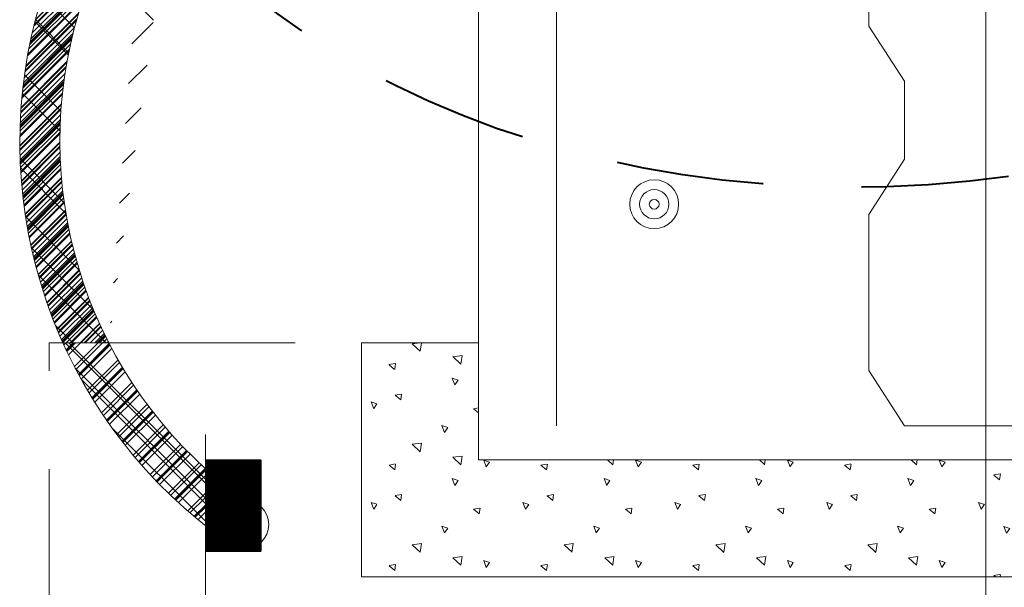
# Model space of a CAD drawing. Header units: inches. Extents: x 3071 to 4270, y -1110 to -364.
# Tile 4 of 12: x 3278 to 3316, y -884 to -862. Entities that reach past the tile are written whole.
import ezdxf

# ---------------------------------------------------------------- set-up
doc = ezdxf.new("R2010")
doc.units = ezdxf.units.IN
doc.header["$LTSCALE"] = 0.4
doc.header["$MEASUREMENT"] = 0
doc.linetypes.add('DGN Style 2', pattern=[23.623001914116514, 14.17380114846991, -9.449200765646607])
doc.linetypes.add('DGN Style 3', pattern=[33.072202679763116, 23.62300191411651, -9.449200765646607])
for name, color, linetype, lineweight in [('E-ANNO-TEXT', 7, 'Continuous', 0), ('E-LTNG-COND', 212, 'Continuous', 40), ('G-ANNO-PATT', 9, 'Continuous', 0), ('S-FNDN-FTNG', 48, 'Continuous', 13), ('S-REIN-RBAR', 5, 'Continuous', 13), ('S-WALL-LOAD', 3, 'Continuous', 13)]:
    doc.layers.add(name, color=color, linetype=linetype, lineweight=lineweight)

# ---------------------------------------------------------------- blocks, each defined once
blk = doc.blocks.new('REINFDOT')
at = {"ltscale": 3.175}
for radius in [0.009921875, 0.005953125, 0.001984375]:
    blk.add_circle((0, 0), radius, dxfattribs=at)
blk = doc.blocks.new('REINF. DOT_1')
at = {"layer": 'S-REIN-RBAR', "extrusion": (0, 0, -1), "xscale": 100, "yscale": -100, "zscale": 100, "rotation": 89.99999999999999}
blk.add_blockref('REINFDOT', (-115.9935600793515, 78.07143735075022), dxfattribs=at)

msp = doc.modelspace()

# ---------------------------------------------------------------- hatches: boundary and pattern name
at = {"layer": 'E-ANNO-TEXT'}
h = msp.add_hatch(dxfattribs=at)
h.set_pattern_fill('CROSSHATCH', color=6, style=0, pattern_type=2)
h.set_pattern_definition([(45, (3280.135202, -860.9894199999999), (-0.7071067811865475, 0.7071067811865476), []), (315, (3280.135202, -860.9894199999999), (8.48528137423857, 8.485281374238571), [])])
edge = h.paths.add_edge_path()
edge.add_ellipse((3310.769834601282, -845.7014057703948), major_axis=(31.28849486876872, 0.9566839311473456), ratio=0.7167050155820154, start_angle=201.986185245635, end_angle=205.8782180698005, ccw=False)
edge.add_arc((3296.925256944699, -866.4097105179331), 18.78586517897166, 142.5396295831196, 204.2285529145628)
edge.add_line((3279.794131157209, -874.1190074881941), (3281.558399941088, -874.1190074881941))
edge.add_arc((3296.701251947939, -866.3409978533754), 17.02361303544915, 144.061684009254, 207.1869508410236, ccw=False)
h = msp.add_hatch(dxfattribs=at)
h.set_pattern_fill('CROSSHATCH', color=6, style=0, pattern_type=2)
h.set_pattern_definition([(45, (3279.203326, -862.2649470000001), (-0.7071067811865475, 0.7071067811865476), []), (315, (3279.203326, -862.2649470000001), (8.48528137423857, 8.485281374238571), [])])
edge = h.paths.add_edge_path()
edge.add_ellipse((3310.769834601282, -845.7014057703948), major_axis=(31.28849486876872, 0.9566839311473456), ratio=0.7167050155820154, start_angle=201.986185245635, end_angle=205.8782180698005, ccw=False)
edge.add_arc((3296.925256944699, -866.4097105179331), 18.78586517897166, 142.5396295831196, 204.2285529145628)
edge.add_line((3279.794131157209, -874.1190074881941), (3281.558399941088, -874.1190074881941))
edge.add_arc((3296.701251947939, -866.3409978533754), 17.02361303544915, 144.0616840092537, 207.1869508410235, ccw=False)
h = msp.add_hatch(dxfattribs=at)
h.set_pattern_fill('CROSSHATCH', color=6, style=0, pattern_type=2)
h.set_pattern_definition([(45, (3279.15428, -864.668826), (-0.7071067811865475, 0.7071067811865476), []), (315, (3279.15428, -864.668826), (8.48528137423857, 8.485281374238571), [])])
edge = h.paths.add_edge_path()
edge.add_line((3279.794131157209, -874.1190074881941), (3281.558399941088, -874.1190074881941))
edge.add_arc((3296.701251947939, -866.3409978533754), 17.02361303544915, 144.061684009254, 207.1869508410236, ccw=False)
edge.add_ellipse((3310.769834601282, -845.7014057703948), major_axis=(31.28849486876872, 0.9566839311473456), ratio=0.7167050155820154, start_angle=201.9861852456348, end_angle=205.8782180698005, ccw=False)
edge.add_arc((3296.925256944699, -866.4097105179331), 18.78586517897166, 142.5396295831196, 204.2285529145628)
h = msp.add_hatch(dxfattribs=at)
h.set_pattern_fill('CROSSHATCH', color=6, style=0, pattern_type=2)
h.set_pattern_definition([(45, (3278.860003, -868.1029380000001), (-0.7071067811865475, 0.7071067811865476), []), (315, (3278.860003, -868.1029380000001), (8.48528137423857, 8.485281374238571), [])])
edge = h.paths.add_edge_path()
edge.add_line((3279.794131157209, -874.1190074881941), (3281.558399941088, -874.1190074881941))
edge.add_arc((3296.701251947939, -866.3409978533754), 17.02361303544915, 144.061684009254, 207.1869508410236, ccw=False)
edge.add_ellipse((3310.769834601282, -845.7014057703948), major_axis=(31.28849486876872, 0.9566839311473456), ratio=0.7167050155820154, start_angle=201.9861852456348, end_angle=205.8782180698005, ccw=False)
edge.add_arc((3296.925256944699, -866.4097105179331), 18.78586517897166, 142.5396295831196, 204.2285529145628)
h = msp.add_hatch(dxfattribs=at)
h.set_pattern_fill('CROSSHATCH', color=6, style=0, pattern_type=2)
h.set_pattern_definition([(45, (3279.546648, -870.457758), (-0.7071067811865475, 0.7071067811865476), []), (315, (3279.546648, -870.457758), (8.48528137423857, 8.485281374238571), [])])
edge = h.paths.add_edge_path()
edge.add_arc((3296.925256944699, -866.4097105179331), 18.78586517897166, 142.5396295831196, 204.2285529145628)
edge.add_line((3279.794131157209, -874.1190074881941), (3281.558399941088, -874.1190074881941))
edge.add_arc((3296.701251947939, -866.3409978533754), 17.02361303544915, 144.061684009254, 207.1869508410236, ccw=False)
edge.add_ellipse((3310.769834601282, -845.7014057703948), major_axis=(31.28849486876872, 0.9566839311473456), ratio=0.7167050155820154, start_angle=201.9861852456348, end_angle=205.8782180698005, ccw=False)
h = msp.add_hatch(dxfattribs=at)
h.set_pattern_fill('CROSSHATCH', color=6, style=0, pattern_type=2)
h.set_pattern_definition([(45, (3279.939017, -871.8314029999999), (-0.7071067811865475, 0.7071067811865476), []), (315, (3279.939017, -871.8314029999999), (8.48528137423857, 8.485281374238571), [])])
edge = h.paths.add_edge_path()
edge.add_arc((3296.925256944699, -866.4097105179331), 18.78586517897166, 142.5396295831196, 204.2285529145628)
edge.add_line((3279.794131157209, -874.1190074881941), (3281.558399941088, -874.1190074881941))
edge.add_arc((3296.701251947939, -866.3409978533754), 17.02361303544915, 144.061684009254, 207.1869508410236, ccw=False)
edge.add_ellipse((3310.769834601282, -845.7014057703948), major_axis=(31.28849486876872, 0.9566839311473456), ratio=0.7167050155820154, start_angle=201.9861852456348, end_angle=205.8782180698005, ccw=False)
h = msp.add_hatch(dxfattribs=at)
h.set_pattern_fill('CROSSHATCH', color=6, style=0, pattern_type=2)
h.set_pattern_definition([(45, (3279.39951, -868.299173), (-0.7071067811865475, 0.7071067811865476), []), (315, (3279.39951, -868.299173), (8.48528137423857, 8.485281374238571), [])])
edge = h.paths.add_edge_path()
edge.add_line((3279.794131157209, -874.1190074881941), (3281.558399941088, -874.1190074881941))
edge.add_arc((3296.701251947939, -866.3409978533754), 17.02361303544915, 144.061684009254, 207.1869508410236, ccw=False)
edge.add_ellipse((3310.769834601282, -845.7014057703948), major_axis=(31.28849486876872, 0.9566839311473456), ratio=0.7167050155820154, start_angle=201.9861852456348, end_angle=205.8782180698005, ccw=False)
edge.add_arc((3296.925256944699, -866.4097105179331), 18.78586517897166, 142.5396295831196, 204.2285529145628)
h = msp.add_hatch(dxfattribs=at)
h.set_pattern_fill('CROSSHATCH', color=6, style=0, pattern_type=2)
h.set_pattern_definition([(45, (3279.105234, -862.0687119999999), (-0.7071067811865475, 0.7071067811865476), []), (315, (3279.105234, -862.0687119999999), (8.48528137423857, 8.485281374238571), [])])
edge = h.paths.add_edge_path()
edge.add_arc((3296.925256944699, -866.4097105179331), 18.78586517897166, 142.5396295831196, 204.2285529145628)
edge.add_line((3279.794131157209, -874.1190074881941), (3281.558399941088, -874.1190074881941))
edge.add_arc((3296.701251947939, -866.3409978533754), 17.02361303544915, 144.061684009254, 207.1869508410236, ccw=False)
edge.add_ellipse((3310.769834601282, -845.7014057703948), major_axis=(31.28849486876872, 0.9566839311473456), ratio=0.7167050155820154, start_angle=201.9861852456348, end_angle=205.8782180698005, ccw=False)
h = msp.add_hatch(dxfattribs=at)
h.set_pattern_fill('CROSSHATCH', color=6, style=0, pattern_type=2)
h.set_pattern_definition([(45, (3279.644741, -861.430949), (-0.7071067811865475, 0.7071067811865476), []), (315, (3279.644741, -861.430949), (8.48528137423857, 8.485281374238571), [])])
edge = h.paths.add_edge_path()
edge.add_ellipse((3310.769834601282, -845.7014057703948), major_axis=(31.28849486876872, 0.9566839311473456), ratio=0.7167050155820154, start_angle=201.9861852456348, end_angle=205.8782180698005, ccw=False)
edge.add_arc((3296.925256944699, -866.4097105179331), 18.78586517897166, 142.5396295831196, 204.2285529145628)
edge.add_line((3279.794131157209, -874.1190074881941), (3281.558399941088, -874.1190074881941))
edge.add_arc((3296.701251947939, -866.3409978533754), 17.02361303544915, 144.061684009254, 207.1869508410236, ccw=False)
h = msp.add_hatch(dxfattribs=at)
h.set_pattern_fill('CROSSHATCH', color=6, style=0, pattern_type=2)
h.set_pattern_definition([(45, (3280.233294, -860.351656), (-0.7071067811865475, 0.7071067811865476), []), (315, (3280.233294, -860.351656), (8.48528137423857, 8.485281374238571), [])])
edge = h.paths.add_edge_path()
edge.add_line((3279.794131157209, -874.1190074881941), (3281.558399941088, -874.1190074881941))
edge.add_arc((3296.701251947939, -866.3409978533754), 17.02361303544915, 144.0616840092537, 207.1869508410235, ccw=False)
edge.add_ellipse((3310.769834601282, -845.7014057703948), major_axis=(31.28849486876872, 0.9566839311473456), ratio=0.7167050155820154, start_angle=201.986185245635, end_angle=205.8782180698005, ccw=False)
edge.add_arc((3296.925256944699, -866.4097105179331), 18.78586517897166, 142.5396295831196, 204.2285529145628)
h = msp.add_hatch(dxfattribs=at)
h.set_pattern_fill('CROSSHATCH', color=6, style=0, pattern_type=2)
h.set_pattern_definition([(45, (3281.312308, -857.0156609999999), (-0.7071067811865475, 0.7071067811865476), []), (315, (3281.312308, -857.0156609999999), (8.48528137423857, 8.485281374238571), [])])
edge = h.paths.add_edge_path()
edge.add_line((3279.794131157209, -874.1190074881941), (3281.558399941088, -874.1190074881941))
edge.add_arc((3296.701251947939, -866.3409978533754), 17.02361303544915, 144.061684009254, 207.1869508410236, ccw=False)
edge.add_ellipse((3310.769834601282, -845.7014057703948), major_axis=(31.28849486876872, 0.9566839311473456), ratio=0.7167050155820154, start_angle=201.9861852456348, end_angle=205.8782180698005, ccw=False)
edge.add_arc((3296.925256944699, -866.4097105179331), 18.78586517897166, 142.5396295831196, 204.2285529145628)
h = msp.add_hatch(dxfattribs=at)
h.set_pattern_fill('CROSSHATCH', color=6, style=0, pattern_type=2)
h.set_pattern_definition([(45, (3281.018031, -857.9968359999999), (-0.7071067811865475, 0.7071067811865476), []), (315, (3281.018031, -857.9968359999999), (8.48528137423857, 8.485281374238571), [])])
edge = h.paths.add_edge_path()
edge.add_line((3279.794131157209, -874.1190074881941), (3281.558399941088, -874.1190074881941))
edge.add_arc((3296.701251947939, -866.3409978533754), 17.02361303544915, 144.061684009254, 207.1869508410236, ccw=False)
edge.add_ellipse((3310.769834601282, -845.7014057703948), major_axis=(31.28849486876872, 0.9566839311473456), ratio=0.7167050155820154, start_angle=201.9861852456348, end_angle=205.8782180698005, ccw=False)
edge.add_arc((3296.925256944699, -866.4097105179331), 18.78586517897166, 142.5396295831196, 204.2285529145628)
h = msp.add_hatch(dxfattribs=at)
h.set_pattern_fill('CROSSHATCH', color=6, style=0, pattern_type=2)
h.set_pattern_definition([(45, (3280.478524, -858.928952), (-0.7071067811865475, 0.7071067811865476), []), (315, (3280.478524, -858.928952), (8.48528137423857, 8.485281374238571), [])])
edge = h.paths.add_edge_path()
edge.add_arc((3296.701251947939, -866.3409978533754), 17.02361303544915, 144.061684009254, 207.1869508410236, ccw=False)
edge.add_ellipse((3310.769834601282, -845.7014057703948), major_axis=(31.28849486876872, 0.9566839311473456), ratio=0.7167050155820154, start_angle=201.9861852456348, end_angle=205.8782180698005, ccw=False)
edge.add_arc((3296.925256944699, -866.4097105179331), 18.78586517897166, 142.5396295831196, 204.2285529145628)
edge.add_line((3279.794131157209, -874.1190074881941), (3281.558399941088, -874.1190074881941))
h = msp.add_hatch(dxfattribs=at)
h.set_pattern_fill('CROSSHATCH', color=6, style=0, pattern_type=2)
h.set_pattern_definition([(45, (3284.500304, -853.8268429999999), (-0.7071067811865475, 0.7071067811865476), []), (315, (3284.500304, -853.8268429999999), (8.48528137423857, 8.485281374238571), [])])
edge = h.paths.add_edge_path()
edge.add_ellipse((3310.769834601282, -845.7014057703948), major_axis=(31.28849486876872, 0.9566839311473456), ratio=0.7167050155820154, start_angle=201.9861852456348, end_angle=205.8782180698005, ccw=False)
edge.add_arc((3296.925256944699, -866.4097105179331), 18.78586517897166, 142.5396295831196, 204.2285529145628)
edge.add_line((3279.794131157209, -874.1190074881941), (3281.558399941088, -874.1190074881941))
edge.add_arc((3296.701251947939, -866.3409978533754), 17.02361303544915, 144.0616840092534, 207.1869508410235, ccw=False)
h = msp.add_hatch(dxfattribs=at)
h.set_pattern_fill('CROSSHATCH', color=6, style=0, pattern_type=2)
h.set_pattern_definition([(45, (3281.998953, -876.0995140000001), (-0.7071067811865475, 0.7071067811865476), []), (315, (3281.998953, -876.0995140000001), (8.48528137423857, 8.485281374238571), [])])
h.paths.add_polyline_path([(3281.558399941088, -874.1190074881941), (3279.794131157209, -874.1190074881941, 0.1202318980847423), (3285.269834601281, -881.1426620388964), (3285.269834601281, -878.9555171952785, -0.09025852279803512)])
h = msp.add_hatch(dxfattribs=at)
h.set_pattern_fill('CROSSHATCH', color=6, style=0, pattern_type=2)
h.set_pattern_definition([(45, (3281.900861, -876.9335130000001), (-0.7071067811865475, 0.7071067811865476), []), (315, (3281.900861, -876.9335130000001), (8.48528137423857, 8.485281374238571), [])])
h.paths.add_polyline_path([(3285.269834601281, -878.9555171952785, -0.09025852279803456), (3281.558399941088, -874.1190074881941), (3279.794131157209, -874.1190074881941, 0.1202318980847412), (3285.269834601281, -881.1426620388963)])
h = msp.add_hatch(dxfattribs=at)
h.set_pattern_fill('CROSSHATCH', color=6, style=0, pattern_type=2)
h.set_pattern_definition([(45, (3283.028921, -878.061864), (-0.7071067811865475, 0.7071067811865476), []), (315, (3283.028921, -878.061864), (8.48528137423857, 8.485281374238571), [])])
h.paths.add_polyline_path([(3285.269834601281, -881.1426620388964), (3285.269834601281, -878.9555171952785, -0.09025852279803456), (3281.558399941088, -874.1190074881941), (3279.794131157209, -874.1190074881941, 0.1202318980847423)])
h = msp.add_hatch(dxfattribs=at)
h.set_pattern_fill('CROSSHATCH', color=256, style=0, pattern_type=2)
h.set_pattern_definition([(45, (3284.966987, -880.687062), (-0.7071067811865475, 0.7071067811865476), []), (315, (3284.966987, -880.687062), (8.48528137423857, 8.485281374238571), [])])
h.paths.add_polyline_path([(3281.558399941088, -874.1190074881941), (3279.794131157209, -874.1190074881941, 0.1202318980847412), (3285.269834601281, -881.1426620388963), (3285.269834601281, -878.9555171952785, -0.09025852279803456)])
h = msp.add_hatch(dxfattribs=at)
h.set_pattern_fill('CROSSHATCH', color=6, style=0, pattern_type=2)
h.set_pattern_definition([(45, (3282.195138, -876.442925), (-0.7071067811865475, 0.7071067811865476), []), (315, (3282.195138, -876.442925), (8.48528137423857, 8.485281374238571), [])])
h.paths.add_polyline_path([(3285.269834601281, -878.9555171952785, -0.09025852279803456), (3281.558399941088, -874.1190074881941), (3279.794131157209, -874.1190074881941, 0.1202318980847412), (3285.269834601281, -881.1426620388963)])
h = msp.add_hatch(dxfattribs=at)
h.set_pattern_fill('CROSSHATCH', color=6, style=0, pattern_type=2)
h.set_pattern_definition([(45, (3283.274152, -878.1109230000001), (-0.7071067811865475, 0.7071067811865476), []), (315, (3283.274152, -878.1109230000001), (8.48528137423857, 8.485281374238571), [])])
h.paths.add_polyline_path([(3285.269834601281, -878.9555171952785, -0.09025852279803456), (3281.558399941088, -874.1190074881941), (3279.794131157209, -874.1190074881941, 0.1202318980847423), (3285.269834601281, -881.1426620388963)])
h = msp.add_hatch(dxfattribs=at)
h.set_pattern_fill('CROSSHATCH', color=6, style=0, pattern_type=2)
h.set_pattern_definition([(45, (3285.775378, -880.465743), (-0.7071067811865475, 0.7071067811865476), []), (315, (3285.775378, -880.465743), (8.48528137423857, 8.485281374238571), [])])
h.paths.add_polyline_path([(3286.106921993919, -881.7678471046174, -0.668178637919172), (3286.769834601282, -880.1674344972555, -0.02834230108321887), (3285.269834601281, -878.9555171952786), (3285.269834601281, -881.1426620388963, 0.01390653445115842)])
at = {"layer": 'E-LTNG-COND'}
h = msp.add_hatch(dxfattribs=at)
h.set_pattern_fill('HATCH', color=212, style=0, pattern_type=2)
h.set_pattern_definition([(45, (3286.94984, -878.6370890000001), (-0.01414213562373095, 0.01414213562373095), [])])
h.paths.add_polyline_path([(3285.295902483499, -878.6370889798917), (3287.384882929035, -878.6370889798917), (3287.384882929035, -882.1255518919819), (3285.295902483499, -882.1255518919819)])
at = {"layer": 'G-ANNO-PATT'}
h = msp.add_hatch(dxfattribs=at)
h.set_pattern_fill('CONCRETE', color=256, style=0, pattern_type=2)
h.set_pattern_definition([(140.396791, (3310.280494, -884.0522119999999), (-5.837095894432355, 3.863533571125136), [0.28125, -30.022535]), (140.396791, (3310.045174, -886.7419369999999), (-5.837095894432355, 3.863533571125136), [0.28125, -30.022535]), (140.396791, (3307.459774, -884.5725289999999), (-5.837095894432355, 3.863533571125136), [0.28125, -30.022535]), (82.179521, (3310.045174, -886.7419369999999), (1.948794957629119e-07, -3.863533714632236), [0.225, -42.672849]), (82.179521, (3310.280494, -884.0522109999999), (1.948794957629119e-07, -3.863533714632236), [0.225, -42.672849]), (82.179521, (3307.459774, -884.5725289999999), (1.948794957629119e-07, -3.863533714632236), [0.225, -42.672849]), (190.232624, (3310.064835, -886.5176730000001), (-40.85967505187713, -7.727067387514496), [0.239026, -65.006795]), (190.232624, (3310.300157, -883.8279470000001), (-40.85967505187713, -7.727067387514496), [0.239026, -65.006795]), (190.232624, (3307.479436, -884.3482630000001), (-40.85967505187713, -7.727067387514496), [0.239026, -65.006795]), (136.602768, (3311.023366, -886.0483820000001), (-29.18548224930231, 27.04473465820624), [0.421875, -55.811586]), (136.602768, (3306.749725, -886.5455539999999), (-29.18548224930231, 27.04473465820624), [0.421875, -55.811586]), (186.862213, (3311.075153, -885.7147480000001), (-29.18548238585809, -3.863533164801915), [0.358539, -64.31280500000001]), (186.862213, (3306.801512, -886.211917), (-29.18548238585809, -3.863533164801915), [0.358539, -64.31280500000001]), (81.40862500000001, (3311.023366, -886.0483820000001), (3.001784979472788e-07, -3.86353321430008), [0.3375, -38.73628599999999]), (81.40862500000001, (3306.749725, -886.5455539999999), (3.001784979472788e-07, -3.86353321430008), [0.3375, -38.73628599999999]), (110.691778, (3311.957902, -885.303397), (1.386591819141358e-07, -3.863533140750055), [0.28125, -16.238494]), (110.691778, (3309.238589, -884.390964), (1.386591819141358e-07, -3.863533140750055), [0.28125, -16.238494]), (110.691778, (3307.728768, -886.629366), (1.386591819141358e-07, -3.863533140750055), [0.28125, -16.238494]), (110.691778, (3306.519277, -883.4785320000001), (1.386591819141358e-07, -3.863533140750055), [0.28125, -16.238494]), (56.119637, (3311.957902, -885.303397), (-17.51128939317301, -27.04473410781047), [0.225, -41.65847299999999]), (56.119637, (3307.728769, -886.629366), (-17.51128939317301, -27.04473410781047), [0.225, -41.65847299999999]), (56.119637, (3309.238589, -884.390964), (-17.51128939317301, -27.04473410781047), [0.225, -41.65847299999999]), (56.119637, (3306.519277, -883.4785320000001), (-17.51128939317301, -27.04473410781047), [0.225, -41.65847299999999]), (161.688218, (3307.854637, -886.4427099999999), (-5.837096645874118, 3.863533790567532), [0.239026, -12.057871]), (161.688218, (3312.083772, -885.1167439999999), (-5.837096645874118, 3.863533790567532), [0.239026, -12.057871]), (161.688218, (3309.36446, -884.20431), (-5.837096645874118, 3.863533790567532), [0.239026, -12.057871]), (161.688218, (3306.645148, -883.291875), (-5.837096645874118, 3.863533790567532), [0.239026, -12.057871])])
h.paths.add_polyline_path([(3312.141154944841, -878.6190074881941), (3295.769834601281, -878.6190074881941), (3295.769834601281, -874.1190074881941), (3292.769834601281, -874.1190074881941), (3291.269834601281, -874.1190074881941), (3291.269834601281, -883.1190074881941), (3315.269834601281, -883.1190074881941), (3315.269834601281, -878.6190074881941)])
h = msp.add_hatch(dxfattribs=at)
h.set_pattern_fill('CONCRETE', color=256, style=0, pattern_type=2)
h.set_pattern_definition([(140.396791, (3324.440268, -882.736276), (-5.837095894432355, 3.863533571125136), [0.28125, -30.022535]), (140.396791, (3324.204947, -885.4260019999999), (-5.837095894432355, 3.863533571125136), [0.28125, -30.022535]), (140.396791, (3321.619547, -883.256594), (-5.837095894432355, 3.863533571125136), [0.28125, -30.022535]), (82.179521, (3324.204947, -885.4260019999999), (1.948794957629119e-07, -3.863533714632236), [0.225, -42.672849]), (82.179521, (3324.440268, -882.736276), (1.948794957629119e-07, -3.863533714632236), [0.225, -42.672849]), (82.179521, (3321.619547, -883.256594), (1.948794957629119e-07, -3.863533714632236), [0.225, -42.672849]), (190.232624, (3324.224608, -885.2017380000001), (-40.85967505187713, -7.727067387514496), [0.239026, -65.006795]), (190.232624, (3324.45993, -882.5120119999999), (-40.85967505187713, -7.727067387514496), [0.239026, -65.006795]), (190.232624, (3321.63921, -883.032327), (-40.85967505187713, -7.727067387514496), [0.239026, -65.006795]), (136.602768, (3325.18314, -884.7324470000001), (-29.18548224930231, 27.04473465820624), [0.421875, -55.811586]), (136.602768, (3320.909499, -885.229619), (-29.18548224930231, 27.04473465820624), [0.421875, -55.811586]), (186.862213, (3325.234926, -884.3988130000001), (-29.18548238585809, -3.863533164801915), [0.358539, -64.31280500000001]), (186.862213, (3320.961285, -884.895981), (-29.18548238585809, -3.863533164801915), [0.358539, -64.31280500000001]), (81.40862500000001, (3325.18314, -884.7324470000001), (3.001784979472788e-07, -3.86353321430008), [0.3375, -38.73628599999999]), (81.40862500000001, (3320.909499, -885.229619), (3.001784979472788e-07, -3.86353321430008), [0.3375, -38.73628599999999]), (110.691778, (3326.117675, -883.9874619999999), (1.386591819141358e-07, -3.863533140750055), [0.28125, -16.238494]), (110.691778, (3323.398362, -883.0750289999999), (1.386591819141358e-07, -3.863533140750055), [0.28125, -16.238494]), (110.691778, (3321.888542, -885.31343), (1.386591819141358e-07, -3.863533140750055), [0.28125, -16.238494]), (110.691778, (3320.67905, -882.1625970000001), (1.386591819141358e-07, -3.863533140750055), [0.28125, -16.238494]), (56.119637, (3326.117675, -883.9874619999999), (-17.51128939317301, -27.04473410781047), [0.225, -41.65847299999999]), (56.119637, (3321.888542, -885.31343), (-17.51128939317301, -27.04473410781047), [0.225, -41.65847299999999]), (56.119637, (3323.398363, -883.0750289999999), (-17.51128939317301, -27.04473410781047), [0.225, -41.65847299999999]), (56.119637, (3320.67905, -882.1625970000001), (-17.51128939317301, -27.04473410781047), [0.225, -41.65847299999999]), (161.688218, (3322.01441, -885.126775), (-5.837096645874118, 3.863533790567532), [0.239026, -12.057871]), (161.688218, (3326.243545, -883.800809), (-5.837096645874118, 3.863533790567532), [0.239026, -12.057871]), (161.688218, (3323.524233, -882.888374), (-5.837096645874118, 3.863533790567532), [0.239026, -12.057871]), (161.688218, (3320.804921, -881.97594), (-5.837096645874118, 3.863533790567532), [0.239026, -12.057871])])
h.paths.add_polyline_path([(3336.269834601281, -883.1190074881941), (3336.269834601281, -874.1190074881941), (3331.769834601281, -874.1190074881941), (3331.769834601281, -878.6190074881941), (3318.398514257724, -878.6190074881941), (3315.269834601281, -878.6190074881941), (3315.269834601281, -883.1190074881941)])

# ---------------------------------------------------------------- linework, layer by layer
at = {"layer": 'E-ANNO-TEXT', "color": 6, "flags": 128}
for points, elevation in [([(3285.903697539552, -880.7461687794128, -0.3033466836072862), (3286.769834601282, -880.1674344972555, -0.02834230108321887), (3285.269834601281, -878.9555171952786), (3285.269834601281, -881.1426620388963, 0.01390653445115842), (3286.106921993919, -881.7678471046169)], -0.06362499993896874), ([(3286.086862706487, -879.6503232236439, -0.01575432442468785), (3285.269834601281, -878.9555171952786), (3285.269834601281, -881.1426620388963, 0.01390653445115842), (3286.106921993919, -881.7678471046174, -0.3033466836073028), (3285.903697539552, -880.7461687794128)], -0.06362500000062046), ([(3286.106921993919, -881.7678471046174, -0.668178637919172), (3286.769834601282, -880.1674344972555, -0.02834230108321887), (3285.269834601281, -878.9555171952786), (3285.269834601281, -881.1426620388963, 0.01390653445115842), (3286.106921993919, -881.7678471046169)], -0.06362499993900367), ([(3285.903697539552, -880.7461687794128, -0.3033466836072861), (3286.769834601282, -880.1674344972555, -0.01416830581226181), (3286.00266033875, -879.5827325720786)], -0.06362499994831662), ([(3285.269834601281, -879.9960109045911), (3285.269834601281, -881.1426620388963, 0.01390653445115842), (3286.106921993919, -881.7678471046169)], -0.06362499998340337)]:
    msp.add_lwpolyline(points, format="xyb", dxfattribs=dict(at, elevation=elevation))
at = {"layer": 'E-ANNO-TEXT', "color": 6}
for centre, radius, start, end in [((3296.925256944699, -866.4097105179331, -0.06362499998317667), 18.78586517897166, 100.3347532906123, 234.8389752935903), ((3296.701251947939, -866.3409978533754, -0.06362499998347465), 17.02361303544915, 100.6501438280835, 234.3106192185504)]:
    msp.add_arc(centre, radius, start, end, dxfattribs=at)
at = {"layer": 'E-LTNG-COND', "color": 7, "linetype": 'DGN Style 2'}
msp.add_ellipse((3310.769834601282, -845.7014057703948, -0.06362499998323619), major_axis=(31.28849486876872, 0.9566839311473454), ratio=0.7167050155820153, dxfattribs=at)
at = {"layer": 'E-LTNG-COND', "color": 212}
msp.add_3dface([(3285.295902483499, -878.6370889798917, -0.06362499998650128), (3287.384882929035, -878.6370889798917, -0.06362499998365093), (3287.384882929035, -882.1255518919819, -0.06362499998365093), (3285.295902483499, -882.1255518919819, -0.06362499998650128)], dxfattribs=at)
at = {"layer": 'G-ANNO-PATT', "elevation": -0.06362499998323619, "flags": 128}
msp.add_lwpolyline([(3310.769834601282, -829.4587650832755), (3310.769834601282, -835.4587650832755), (3312.141154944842, -837.5800854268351), (3312.141154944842, -840.5800854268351), (3310.769834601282, -842.7014057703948), (3310.769834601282, -848.7014057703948), (3312.141154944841, -850.8227261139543), (3312.141154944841, -853.8227261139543), (3310.769834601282, -855.944046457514), (3310.769834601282, -861.944046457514), (3312.141154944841, -864.0653668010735), (3312.141154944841, -867.0653668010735), (3310.769834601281, -869.1866871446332), (3310.769834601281, -875.1866871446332), (3312.141154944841, -877.3080074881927), (3315.269834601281, -877.3080074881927), (3318.398514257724, -877.3080074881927)], dxfattribs=at)
for points in [[(3312.141154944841, -878.6190074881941), (3295.769834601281, -878.6190074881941), (3295.769834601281, -874.1190074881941), (3292.769834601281, -874.1190074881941), (3291.269834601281, -874.1190074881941), (3291.269834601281, -883.1190074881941), (3315.269834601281, -883.1190074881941), (3315.269834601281, -878.6190074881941), (3312.141154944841, -878.6190074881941)], [(3336.269834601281, -883.1190074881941), (3336.269834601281, -874.1190074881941), (3331.769834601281, -874.1190074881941), (3331.769834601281, -878.6190074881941), (3318.398514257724, -878.6190074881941), (3315.269834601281, -878.6190074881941), (3315.269834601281, -883.1190074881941), (3336.269834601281, -883.1190074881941)]]:
    msp.add_lwpolyline(points, close=True, dxfattribs=at)
at = {"layer": 'S-FNDN-FTNG', "linetype": 'DGN Style 3'}
msp.add_line((3279.269834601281, -928.1190074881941, -0.06362499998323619), (3279.269834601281, -874.1190074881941, -0.06362499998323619), dxfattribs=at)
at = {"layer": 'S-FNDN-FTNG', "linetype": 'DGN Style 3', "elevation": -0.06362499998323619, "flags": 128}
msp.add_lwpolyline([(3279.269834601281, -874.1190074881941), (3291.269834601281, -874.1190074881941)], dxfattribs=at)
at = {"layer": 'S-FNDN-FTNG', "elevation": -0.06362499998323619, "flags": 128}
msp.add_lwpolyline([(3291.269834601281, -874.1190074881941), (3291.269834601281, -883.1190074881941), (3336.269834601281, -883.1190074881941), (3336.269834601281, -874.1190074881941)], dxfattribs=at)
at = {"layer": 'S-REIN-RBAR'}
for p, q in [((3298.769834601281, -877.3080074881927, -0.06362499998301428), (3298.769834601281, -701.6354822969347, -0.06362499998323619)), ((3315.269834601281, -731.7073192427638, -0.06362499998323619), (3315.269834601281, -948.4417356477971, -0.06362499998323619)), ((3285.269834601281, -955.1190074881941, -0.06362499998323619), (3285.269834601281, -877.6434467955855, -0.06362499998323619))]:
    msp.add_line(p, q, dxfattribs=at)
at = {"layer": 'S-WALL-LOAD'}
for q in [(3295.769834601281, -701.6354822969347, -0.06362499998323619), (3331.769834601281, -878.6190074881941, -0.06362499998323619)]:
    msp.add_line((3295.769834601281, -878.6190074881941, -0.06362499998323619), q, dxfattribs=at)

# ---------------------------------------------------------------- block references
at = {"layer": 'S-REIN-RBAR', "extrusion": (0, 0, -1), "xscale": 0.9448818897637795, "yscale": 0.9448818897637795, "zscale": 0.9448818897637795, "rotation": 180}
for p in [(-3192.919620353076, -795.0234570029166, 0.06362499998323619), (-3192.919620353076, -795.0234570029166, 0.06362499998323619), (-3177.169620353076, -807.3366472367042, 0.06362499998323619)]:
    msp.add_blockref('REINF. DOT_1', p, dxfattribs=at)

doc.saveas('drawing.dxf')
